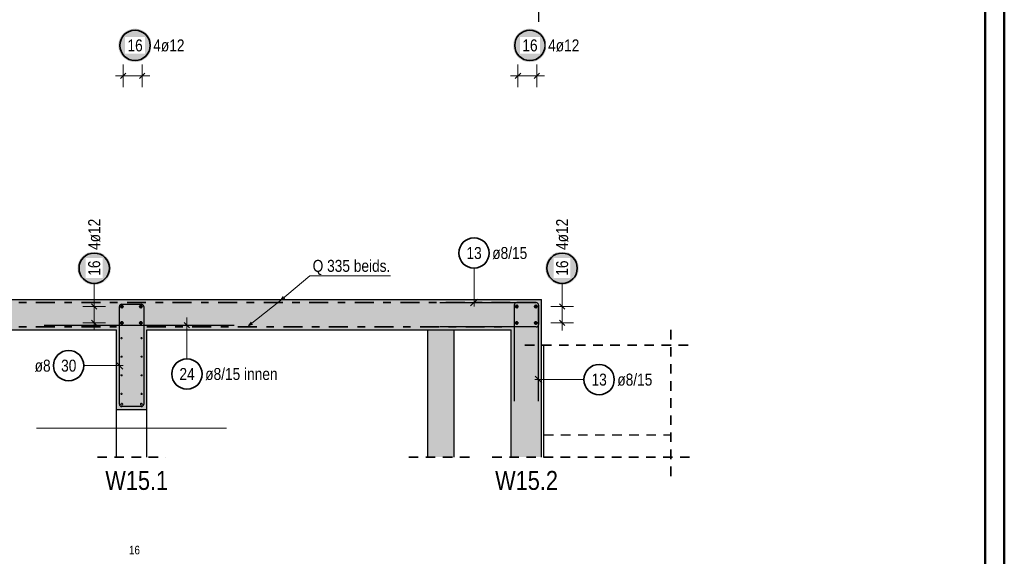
# Model space of a CAD drawing. Header units: millimetres. Extents: x -20 to 91, y -4 to 50.
# Tile 38 of 41: x 74.53 to 87.5, y 21.63 to 28.7. Entities that reach past the tile are written whole.
import ezdxf

# ---------------------------------------------------------------- set-up
doc = ezdxf.new("R2010")
doc.units = ezdxf.units.MM
for name, pattern in [('DASHDOT', [1, 0.5, -0.25, 0, -0.25]), ('DASHDOTX2', [2, 1, -0.5, 0, -0.5]), ('HIDDEN', [0.375, 0.25, -0.125])]:
    doc.linetypes.add(name, pattern=pattern)
for name, color, linetype, lineweight in [('Achsen', 7, 'Continuous', 20), ('Bewehrung', 7, 'Continuous', 20), ('nplo Bewehrung', 7, 'Continuous', 20), ('Schraffuren', 7, 'Continuous', 20)]:
    doc.layers.add(name, color=color, linetype=linetype, lineweight=lineweight)
doc.styles.add('Arial Narrow', font='ARIALN.TTF')

msp = doc.modelspace()

# ---------------------------------------------------------------- hatches: boundary and pattern name
at = {"lineweight": 25, "true_color": 0xffffff}
for points in [[(76.272453, 28.362456), (76.272319, 28.370134), (76.271917, 28.377803), (76.271248, 28.385453), (76.270312, 28.393074), (76.269111, 28.400659), (76.267645, 28.408197), (76.265918, 28.415679), (76.263931, 28.423096), (76.261685, 28.43044), (76.259185, 28.437701), (76.256433, 28.44487), (76.253433, 28.451938), (76.250188, 28.458898), (76.246701, 28.46574), (76.242979, 28.472456), (76.239024, 28.479039), (76.234841, 28.485479), (76.230437, 28.491769), (76.225815, 28.497902), (76.220983, 28.50387), (76.215945, 28.509665), (76.210708, 28.515281), (76.205278, 28.520711), (76.199662, 28.525948), (76.193866, 28.530986), (76.187899, 28.535819), (76.181766, 28.54044), (76.175475, 28.544845), (76.169035, 28.549027), (76.162453, 28.552982), (76.155737, 28.556705), (76.148895, 28.560191), (76.141935, 28.563436), (76.134866, 28.566437), (76.127697, 28.569189), (76.120437, 28.571689), (76.113093, 28.573934), (76.105676, 28.575921), (76.098194, 28.577649), (76.090656, 28.579114), (76.083071, 28.580315), (76.075449, 28.581251), (76.067799, 28.58192), (76.060131, 28.582322), (76.052453, 28.582456), (76.044775, 28.582322), (76.037107, 28.58192), (76.029457, 28.581251), (76.021835, 28.580315), (76.01425, 28.579114), (76.006712, 28.577649), (75.99923, 28.575921), (75.991813, 28.573934), (75.984469, 28.571689), (75.977209, 28.569189), (75.97004, 28.566437), (75.962971, 28.563436), (75.956011, 28.560191), (75.949169, 28.556705), (75.942453, 28.552982), (75.935871, 28.549027), (75.929431, 28.544845), (75.92314, 28.54044), (75.917007, 28.535819), (75.91104, 28.530986), (75.905244, 28.525948), (75.899628, 28.520711), (75.894198, 28.515281), (75.888961, 28.509665), (75.883923, 28.50387), (75.879091, 28.497902), (75.874469, 28.491769), (75.870065, 28.485479), (75.865882, 28.479039), (75.861927, 28.472456), (75.858205, 28.46574), (75.854718, 28.458898), (75.851473, 28.451938), (75.848473, 28.44487), (75.845721, 28.437701), (75.843221, 28.43044), (75.840975, 28.423096), (75.838988, 28.415679), (75.837261, 28.408197), (75.835795, 28.400659), (75.834594, 28.393074), (75.833658, 28.385453), (75.832989, 28.377803), (75.832587, 28.370134), (75.832453, 28.362456), (75.832587, 28.354778), (75.832989, 28.34711), (75.833658, 28.33946), (75.834594, 28.331838), (75.835795, 28.324254), (75.837261, 28.316716), (75.838988, 28.309233), (75.840975, 28.301816), (75.843221, 28.294473), (75.845721, 28.287212), (75.848473, 28.280043), (75.851473, 28.272974), (75.854718, 28.266015), (75.858205, 28.259173), (75.861927, 28.252456), (75.865882, 28.245874), (75.870065, 28.239434), (75.874469, 28.233144), (75.879091, 28.227011), (75.883923, 28.221043), (75.888961, 28.215248), (75.894198, 28.209631), (75.899628, 28.204202), (75.905244, 28.198964), (75.91104, 28.193926), (75.917007, 28.189094), (75.92314, 28.184473), (75.929431, 28.180068), (75.935871, 28.175886), (75.942453, 28.171931), (75.949169, 28.168208), (75.956011, 28.164722), (75.962971, 28.161476), (75.97004, 28.158476), (75.977209, 28.155724), (75.984469, 28.153224), (75.991813, 28.150979), (75.99923, 28.148991), (76.006712, 28.147264), (76.01425, 28.145799), (76.021835, 28.144597), (76.029457, 28.143661), (76.037107, 28.142992), (76.044775, 28.14259), (76.052453, 28.142456), (76.060131, 28.14259), (76.067799, 28.142992), (76.075449, 28.143661), (76.083071, 28.144597), (76.090656, 28.145799), (76.098194, 28.147264), (76.105676, 28.148991), (76.113093, 28.150979), (76.120437, 28.153224), (76.127697, 28.155724), (76.134866, 28.158476), (76.141935, 28.161476), (76.148895, 28.164722), (76.155737, 28.168208), (76.162453, 28.171931), (76.169035, 28.175886), (76.175475, 28.180068), (76.181766, 28.184473), (76.187899, 28.189094), (76.193866, 28.193926), (76.199662, 28.198964), (76.205278, 28.204202), (76.210708, 28.209631), (76.215945, 28.215248), (76.220983, 28.221043), (76.225815, 28.227011), (76.230437, 28.233144), (76.234841, 28.239434), (76.239024, 28.245874), (76.242979, 28.252456), (76.246701, 28.259173), (76.250188, 28.266015), (76.253433, 28.272974), (76.256433, 28.280043), (76.259185, 28.287212), (76.261685, 28.294473), (76.263931, 28.301816), (76.265918, 28.309233), (76.267645, 28.316716), (76.269111, 28.324254), (76.270312, 28.331838), (76.271248, 28.33946), (76.271917, 28.34711)], [(81.472453, 28.362483), (81.472319, 28.37016), (81.471917, 28.377829), (81.471248, 28.385479), (81.470312, 28.393101), (81.469111, 28.400685), (81.467645, 28.408223), (81.465918, 28.415705), (81.463931, 28.423123), (81.461685, 28.430466), (81.459185, 28.437727), (81.456433, 28.444896), (81.453433, 28.451965), (81.450188, 28.458924), (81.446701, 28.465766), (81.442979, 28.472483), (81.439024, 28.479065), (81.434841, 28.485505), (81.430437, 28.491795), (81.425815, 28.497928), (81.420983, 28.503896), (81.415945, 28.509691), (81.410708, 28.515307), (81.405278, 28.520737), (81.399662, 28.525974), (81.393866, 28.531012), (81.387899, 28.535845), (81.381766, 28.540466), (81.375475, 28.544871), (81.369035, 28.549053), (81.362453, 28.553008), (81.355737, 28.556731), (81.348895, 28.560217), (81.341935, 28.563463), (81.334866, 28.566463), (81.327697, 28.569215), (81.320437, 28.571715), (81.313093, 28.57396), (81.305676, 28.575948), (81.298194, 28.577675), (81.290656, 28.57914), (81.283071, 28.580342), (81.275449, 28.581277), (81.267799, 28.581947), (81.260131, 28.582349), (81.252453, 28.582483), (81.244775, 28.582349), (81.237107, 28.581947), (81.229457, 28.581277), (81.221835, 28.580342), (81.21425, 28.57914), (81.206712, 28.577675), (81.19923, 28.575948), (81.191813, 28.57396), (81.184469, 28.571715), (81.177209, 28.569215), (81.17004, 28.566463), (81.162971, 28.563463), (81.156011, 28.560217), (81.149169, 28.556731), (81.142453, 28.553008), (81.135871, 28.549053), (81.129431, 28.544871), (81.12314, 28.540466), (81.117007, 28.535845), (81.11104, 28.531012), (81.105244, 28.525974), (81.099628, 28.520737), (81.094198, 28.515307), (81.088961, 28.509691), (81.083923, 28.503896), (81.079091, 28.497928), (81.074469, 28.491795), (81.070065, 28.485505), (81.065882, 28.479065), (81.061927, 28.472483), (81.058205, 28.465766), (81.054718, 28.458924), (81.051473, 28.451965), (81.048473, 28.444896), (81.045721, 28.437727), (81.043221, 28.430466), (81.040975, 28.423123), (81.038988, 28.415705), (81.037261, 28.408223), (81.035795, 28.400685), (81.034594, 28.393101), (81.033658, 28.385479), (81.032989, 28.377829), (81.032587, 28.37016), (81.032453, 28.362483), (81.032587, 28.354805), (81.032989, 28.347136), (81.033658, 28.339486), (81.034594, 28.331865), (81.035795, 28.32428), (81.037261, 28.316742), (81.038988, 28.30926), (81.040975, 28.301842), (81.043221, 28.294499), (81.045721, 28.287238), (81.048473, 28.280069), (81.051473, 28.273001), (81.054718, 28.266041), (81.058205, 28.259199), (81.061927, 28.252483), (81.065882, 28.2459), (81.070065, 28.23946), (81.074469, 28.23317), (81.079091, 28.227037), (81.083923, 28.221069), (81.088961, 28.215274), (81.094198, 28.209658), (81.099628, 28.204228), (81.105244, 28.198991), (81.11104, 28.193953), (81.117007, 28.18912), (81.12314, 28.184499), (81.129431, 28.180094), (81.135871, 28.175912), (81.142453, 28.171957), (81.149169, 28.168234), (81.156011, 28.164748), (81.162971, 28.161503), (81.17004, 28.158502), (81.177209, 28.15575), (81.184469, 28.15325), (81.191813, 28.151005), (81.19923, 28.149018), (81.206712, 28.14729), (81.21425, 28.145825), (81.221835, 28.144624), (81.229457, 28.143688), (81.237107, 28.143019), (81.244775, 28.142617), (81.252453, 28.142483), (81.260131, 28.142617), (81.267799, 28.143019), (81.275449, 28.143688), (81.283071, 28.144624), (81.290656, 28.145825), (81.298194, 28.14729), (81.305676, 28.149018), (81.313093, 28.151005), (81.320437, 28.15325), (81.327697, 28.15575), (81.334866, 28.158502), (81.341935, 28.161503), (81.348895, 28.164748), (81.355737, 28.168234), (81.362453, 28.171957), (81.369035, 28.175912), (81.375475, 28.180094), (81.381766, 28.184499), (81.387899, 28.18912), (81.393866, 28.193953), (81.399662, 28.198991), (81.405278, 28.204228), (81.410708, 28.209658), (81.415945, 28.215274), (81.420983, 28.221069), (81.425815, 28.227037), (81.430437, 28.23317), (81.434841, 28.23946), (81.439024, 28.2459), (81.442979, 28.252483), (81.446701, 28.259199), (81.450188, 28.266041), (81.453433, 28.273001), (81.456433, 28.280069), (81.459185, 28.287238), (81.461685, 28.294499), (81.463931, 28.301842), (81.465918, 28.30926), (81.467645, 28.316742), (81.469111, 28.32428), (81.470312, 28.331865), (81.471248, 28.339486), (81.471917, 28.347136)]]:
    msp.add_hatch(color=7, dxfattribs=at).paths.add_polyline_path(points)
at = {"layer": 'Bewehrung', "lineweight": 25, "true_color": 0xffffff}
for points in [[(75.734874, 25.427028), (75.73474, 25.434706), (75.734338, 25.442374), (75.733668, 25.450024), (75.732733, 25.457646), (75.731531, 25.465231), (75.730066, 25.472769), (75.728339, 25.480251), (75.726351, 25.487668), (75.724106, 25.495012), (75.721606, 25.502272), (75.718854, 25.509441), (75.715854, 25.51651), (75.712608, 25.52347), (75.709122, 25.530312), (75.705399, 25.537028), (75.701444, 25.54361), (75.697262, 25.55005), (75.692857, 25.556341), (75.688236, 25.562474), (75.683403, 25.568441), (75.678365, 25.574237), (75.673128, 25.579853), (75.667698, 25.585283), (75.662082, 25.59052), (75.656287, 25.595558), (75.650319, 25.60039), (75.644186, 25.605012), (75.637896, 25.609416), (75.631456, 25.613599), (75.624874, 25.617554), (75.618157, 25.621276), (75.611315, 25.624763), (75.604356, 25.628008), (75.597287, 25.631008), (75.590118, 25.63376), (75.582857, 25.63626), (75.575514, 25.638506), (75.568096, 25.640493), (75.560614, 25.64222), (75.553076, 25.643686), (75.545492, 25.644887), (75.53787, 25.645823), (75.53022, 25.646492), (75.522551, 25.646894), (75.514874, 25.647028), (75.507196, 25.646894), (75.499527, 25.646492), (75.491877, 25.645823), (75.484255, 25.644887), (75.476671, 25.643686), (75.469133, 25.64222), (75.461651, 25.640493), (75.454233, 25.638506), (75.44689, 25.63626), (75.439629, 25.63376), (75.43246, 25.631008), (75.425391, 25.628008), (75.418432, 25.624763), (75.41159, 25.621276), (75.404874, 25.617554), (75.398291, 25.613599), (75.391851, 25.609416), (75.385561, 25.605012), (75.379428, 25.60039), (75.37346, 25.595558), (75.367665, 25.59052), (75.362049, 25.585283), (75.356619, 25.579853), (75.351382, 25.574237), (75.346344, 25.568441), (75.341511, 25.562474), (75.33689, 25.556341), (75.332485, 25.55005), (75.328303, 25.54361), (75.324348, 25.537028), (75.320625, 25.530312), (75.317139, 25.52347), (75.313894, 25.51651), (75.310893, 25.509441), (75.308141, 25.502272), (75.305641, 25.495012), (75.303396, 25.487668), (75.301408, 25.480251), (75.299681, 25.472769), (75.298216, 25.465231), (75.297015, 25.457646), (75.296079, 25.450024), (75.295409, 25.442374), (75.295008, 25.434706), (75.294874, 25.427028), (75.295008, 25.41935), (75.295409, 25.411682), (75.296079, 25.404032), (75.297015, 25.39641), (75.298216, 25.388825), (75.299681, 25.381287), (75.301408, 25.373805), (75.303396, 25.366388), (75.305641, 25.359044), (75.308141, 25.351784), (75.310893, 25.344615), (75.313894, 25.337546), (75.317139, 25.330586), (75.320625, 25.323744), (75.324348, 25.317028), (75.328303, 25.310446), (75.332485, 25.304006), (75.33689, 25.297715), (75.341511, 25.291582), (75.346344, 25.285615), (75.351382, 25.279819), (75.356619, 25.274203), (75.362049, 25.268773), (75.367665, 25.263536), (75.37346, 25.258498), (75.379428, 25.253666), (75.385561, 25.249044), (75.391851, 25.24464), (75.398291, 25.240457), (75.404874, 25.236502), (75.41159, 25.23278), (75.418432, 25.229293), (75.425391, 25.226048), (75.43246, 25.223048), (75.439629, 25.220296), (75.44689, 25.217796), (75.454233, 25.21555), (75.461651, 25.213563), (75.469133, 25.211836), (75.476671, 25.21037), (75.484255, 25.209169), (75.491877, 25.208233), (75.499527, 25.207564), (75.507196, 25.207162), (75.514874, 25.207028), (75.522551, 25.207162), (75.53022, 25.207564), (75.53787, 25.208233), (75.545492, 25.209169), (75.553076, 25.21037), (75.560614, 25.211836), (75.568096, 25.213563), (75.575514, 25.21555), (75.582857, 25.217796), (75.590118, 25.220296), (75.597287, 25.223048), (75.604356, 25.226048), (75.611315, 25.229293), (75.618157, 25.23278), (75.624874, 25.236502), (75.631456, 25.240457), (75.637896, 25.24464), (75.644186, 25.249044), (75.650319, 25.253666), (75.656287, 25.258498), (75.662082, 25.263536), (75.667698, 25.268773), (75.673128, 25.274203), (75.678365, 25.279819), (75.683403, 25.285615), (75.688236, 25.291582), (75.692857, 25.297715), (75.697262, 25.304006), (75.701444, 25.310446), (75.705399, 25.317028), (75.709122, 25.323744), (75.712608, 25.330586), (75.715854, 25.337546), (75.718854, 25.344615), (75.721606, 25.351784), (75.724106, 25.359044), (75.726351, 25.366388), (75.728339, 25.373805), (75.730066, 25.381287), (75.731531, 25.388825), (75.732733, 25.39641), (75.733668, 25.404032), (75.734338, 25.411682)], [(81.896666, 25.427028), (81.896532, 25.434706), (81.89613, 25.442374), (81.895461, 25.450024), (81.894525, 25.457646), (81.893323, 25.465231), (81.891858, 25.472769), (81.890131, 25.480251), (81.888143, 25.487668), (81.885898, 25.495012), (81.883398, 25.502272), (81.880646, 25.509441), (81.877646, 25.51651), (81.8744, 25.52347), (81.870914, 25.530312), (81.867191, 25.537028), (81.863236, 25.54361), (81.859054, 25.55005), (81.854649, 25.556341), (81.850028, 25.562474), (81.845196, 25.568441), (81.840158, 25.574237), (81.83492, 25.579853), (81.829491, 25.585283), (81.823874, 25.59052), (81.818079, 25.595558), (81.812111, 25.60039), (81.805978, 25.605012), (81.799688, 25.609416), (81.793248, 25.613599), (81.786666, 25.617554), (81.779949, 25.621276), (81.773107, 25.624763), (81.766148, 25.628008), (81.759079, 25.631008), (81.75191, 25.63376), (81.744649, 25.63626), (81.737306, 25.638506), (81.729889, 25.640493), (81.722406, 25.64222), (81.714868, 25.643686), (81.707284, 25.644887), (81.699662, 25.645823), (81.692012, 25.646492), (81.684344, 25.646894), (81.676666, 25.647028), (81.668988, 25.646894), (81.661319, 25.646492), (81.653669, 25.645823), (81.646048, 25.644887), (81.638463, 25.643686), (81.630925, 25.64222), (81.623443, 25.640493), (81.616026, 25.638506), (81.608682, 25.63626), (81.601421, 25.63376), (81.594252, 25.631008), (81.587184, 25.628008), (81.580224, 25.624763), (81.573382, 25.621276), (81.566666, 25.617554), (81.560084, 25.613599), (81.553643, 25.609416), (81.547353, 25.605012), (81.54122, 25.60039), (81.535252, 25.595558), (81.529457, 25.59052), (81.523841, 25.585283), (81.518411, 25.579853), (81.513174, 25.574237), (81.508136, 25.568441), (81.503303, 25.562474), (81.498682, 25.556341), (81.494277, 25.55005), (81.490095, 25.54361), (81.48614, 25.537028), (81.482417, 25.530312), (81.478931, 25.52347), (81.475686, 25.51651), (81.472685, 25.509441), (81.469933, 25.502272), (81.467433, 25.495012), (81.465188, 25.487668), (81.463201, 25.480251), (81.461473, 25.472769), (81.460008, 25.465231), (81.458807, 25.457646), (81.457871, 25.450024), (81.457202, 25.442374), (81.4568, 25.434706), (81.456666, 25.427028), (81.4568, 25.41935), (81.457202, 25.411682), (81.457871, 25.404032), (81.458807, 25.39641), (81.460008, 25.388825), (81.461473, 25.381287), (81.463201, 25.373805), (81.465188, 25.366388), (81.467433, 25.359044), (81.469933, 25.351784), (81.472685, 25.344615), (81.475686, 25.337546), (81.478931, 25.330586), (81.482417, 25.323744), (81.48614, 25.317028), (81.490095, 25.310446), (81.494277, 25.304006), (81.498682, 25.297715), (81.503303, 25.291582), (81.508136, 25.285615), (81.513174, 25.279819), (81.518411, 25.274203), (81.523841, 25.268773), (81.529457, 25.263536), (81.535252, 25.258498), (81.54122, 25.253666), (81.547353, 25.249044), (81.553643, 25.24464), (81.560084, 25.240457), (81.566666, 25.236502), (81.573382, 25.23278), (81.580224, 25.229293), (81.587184, 25.226048), (81.594252, 25.223048), (81.601421, 25.220296), (81.608682, 25.217796), (81.616026, 25.21555), (81.623443, 25.213563), (81.630925, 25.211836), (81.638463, 25.21037), (81.646048, 25.209169), (81.653669, 25.208233), (81.661319, 25.207564), (81.668988, 25.207162), (81.676666, 25.207028), (81.684344, 25.207162), (81.692012, 25.207564), (81.699662, 25.208233), (81.707284, 25.209169), (81.714868, 25.21037), (81.722406, 25.211836), (81.729889, 25.213563), (81.737306, 25.21555), (81.744649, 25.217796), (81.75191, 25.220296), (81.759079, 25.223048), (81.766148, 25.226048), (81.773107, 25.229293), (81.779949, 25.23278), (81.786666, 25.236502), (81.793248, 25.240457), (81.799688, 25.24464), (81.805978, 25.249044), (81.812111, 25.253666), (81.818079, 25.258498), (81.823874, 25.263536), (81.829491, 25.268773), (81.83492, 25.274203), (81.840158, 25.279819), (81.845196, 25.285615), (81.850028, 25.291582), (81.854649, 25.297715), (81.859054, 25.304006), (81.863236, 25.310446), (81.867191, 25.317028), (81.870914, 25.323744), (81.8744, 25.330586), (81.877646, 25.337546), (81.880646, 25.344615), (81.883398, 25.351784), (81.885898, 25.359044), (81.888143, 25.366388), (81.890131, 25.373805), (81.891858, 25.381287), (81.893323, 25.388825), (81.894525, 25.39641), (81.895461, 25.404032), (81.89613, 25.411682)]]:
    msp.add_hatch(color=7, dxfattribs=at).paths.add_polyline_path(points)
at = {"layer": 'Schraffuren', "lineweight": 13, "true_color": 0xd7ffd7}
for points in [[(70.07688, 25.013732), (81.406879, 25.013732), (81.006879, 24.613732), (70.07688, 24.613732)], [(81.406879, 22.938314), (81.006879, 22.938314), (81.006879, 24.613732), (81.406879, 25.013732)], [(76.206879, 24.613732), (76.206879, 23.563727), (75.806879, 23.563727), (75.806879, 24.613732)]]:
    msp.add_hatch(color=254, dxfattribs=at).paths.add_polyline_path(points)
at = {"layer": 'Schraffuren', "lineweight": 13, "true_color": 0xe6aeae}
msp.add_hatch(color=9, dxfattribs=at).paths.add_polyline_path([(80.256506, 22.938314), (79.906506, 22.938314), (79.906506, 24.613732), (80.256506, 24.613732)])

# ---------------------------------------------------------------- linework, layer by layer
at = {"color": 4, "linetype": 'Continuous', "lineweight": 50}
for p, q in [((87.5, 0), (87.5, 42.05)), ((87.25, 0.25), (87.25, 41.8))]:
    msp.add_line(p, q, dxfattribs=at)
at = {"color": 5, "linetype": 'Continuous', "lineweight": 18, "ltscale": 0.5}
for p, q in [((75.895731, 27.812455), (75.895729, 28.112455)), ((75.895731, 27.812455), (75.895729, 28.112455)), ((76.145731, 27.812457), (76.145729, 28.112457)), ((76.145731, 27.812457), (76.145729, 28.112457)), ((81.095731, 27.812482), (81.095729, 28.112482)), ((81.095731, 27.812482), (81.095729, 28.112482)), ((81.345731, 27.812483), (81.345729, 28.112483)), ((81.345731, 27.812483), (81.345729, 28.112483)), ((76.24573, 27.962457), (75.79573, 27.962455)), ((81.44573, 27.962484), (80.99573, 27.962481)), ((80.516477, 25.427427), (80.516479, 24.923729)), ((76.736653, 24.578169), (76.736653, 24.778169)), ((76.586653, 24.678169), (76.886653, 24.678169)), ((76.736653, 24.23361), (76.736653, 24.578169)), ((75.37849, 24.143533), (75.896879, 24.143533)), ((81.963592, 23.95945), (81.316879, 23.95945))]:
    msp.add_line(p, q, dxfattribs=at)
at = {"color": 3, "linetype": 'Continuous', "lineweight": 25, "ltscale": 0.5}
for p, q in [((75.860375, 27.9271), (75.931085, 27.997811)), ((75.860375, 27.9271), (75.931085, 27.997811)), ((76.110375, 27.927101), (76.181085, 27.997812)), ((76.110375, 27.927101), (76.181085, 27.997812)), ((81.060375, 27.927126), (81.131085, 27.997837)), ((81.060375, 27.927126), (81.131085, 27.997837)), ((81.310375, 27.927128), (81.381085, 27.997839)), ((81.310375, 27.927128), (81.381085, 27.997839)), ((75.846879, 23.635727), (75.846879, 24.921732)), ((75.878879, 24.953732), (76.134879, 24.953732)), ((75.946879, 24.953732), (76.134879, 24.953732)), ((76.166879, 24.921732), (76.166879, 23.635727)), ((76.166879, 24.921732), (76.166879, 24.733732)), ((80.066879, 24.973728), (81.334879, 24.973732)), ((80.472284, 24.929535), (80.560672, 25.017924)), ((81.046873, 24.941731), (81.046877, 23.673731)), ((81.334879, 24.973732), (81.078873, 24.973731)), ((81.366879, 23.673732), (81.366879, 24.941732)), ((81.366879, 24.941732), (81.366879, 24.685725)), ((74.85725, 24.678169), (77.35725, 24.678169)), ((76.701298, 24.713525), (76.772008, 24.642814)), ((81.334879, 24.653725), (80.066879, 24.653725)), ((75.891074, 24.099339), (75.802685, 24.187728)), ((81.322685, 24.003644), (81.411074, 23.915256)), ((76.134879, 23.603727), (75.878879, 23.603727))]:
    msp.add_line(p, q, dxfattribs=at)
at = {"color": 2, "linetype": 'DASHDOT', "lineweight": 35, "ltscale": 0.5}
for p, q in [((72.346993, 24.973732), (80.991026, 24.973732)), ((72.346892, 24.653732), (75.806879, 24.653732)), ((76.206879, 24.653732), (80.991026, 24.653732))]:
    msp.add_line(p, q, dxfattribs=at)
at = {"color": 2, "linetype": 'HIDDEN', "lineweight": 35, "ltscale": 0.5}
for p, q in [((83.106514, 22.688314), (83.106514, 24.664492)), ((81.186514, 24.414492), (83.356514, 24.414492)), ((75.556879, 22.938314), (76.456879, 22.938314)), ((79.656506, 22.938314), (80.506506, 22.938314)), ((80.756879, 22.938314), (83.356514, 22.938314))]:
    msp.add_line(p, q, dxfattribs=at)
at = {"color": 3, "linetype": 'HIDDEN', "lineweight": 25, "ltscale": 0.5}
msp.add_line((81.436514, 23.233727), (83.106514, 23.233727), dxfattribs=at)
at = {"color": 2, "linetype": 'Continuous', "lineweight": 35, "ltscale": 0.5}
for centre in [(76.052453, 28.362456), (81.252453, 28.362483), (80.516476, 25.627427), (75.17849, 24.143533), (76.736653, 24.03361), (82.163592, 23.95945)]:
    msp.add_circle(centre, 0.2, dxfattribs=at)
at = {"color": 9, "linetype": 'Continuous', "lineweight": 0}
for centre in [(75.786879, 25.013732), (80.986879, 25.013732), (75.786879, 24.613732), (80.986879, 24.613732)]:
    msp.add_circle(centre, 0.00222, dxfattribs=at)
at = {"color": 3, "linetype": 'Continuous', "lineweight": 25, "ltscale": 0.5}
for centre, start, end in [((75.878879, 24.921732), 90, 180), ((76.134879, 24.921732), 0, 90), ((76.134879, 24.921732), 0, 90), ((81.078873, 24.941731), 90.0001831, 180.0001831), ((81.334879, 24.941732), 0, 90.0001831), ((81.334879, 24.941732), 0, 90.0001831), ((81.334879, 24.685725), 270, 0), ((75.878879, 23.635727), 180, 270), ((76.134879, 23.635727), 270, 0)]:
    msp.add_arc(centre, 0.032, start, end, dxfattribs=at)
at = {"layer": 'Achsen', "color": 3, "linetype": 'DASHDOTX2', "lineweight": 25, "ltscale": 0.5}
msp.add_line((81.363731, 40.173469), (81.363731, 28.440161), dxfattribs=at)
at = {"layer": 'Achsen', "color": 3, "linetype": 'Continuous', "lineweight": 25}
for p, q in [((81.436514, 22.938314), (81.436514, 24.414492)), ((75.806879, 22.938314), (75.806879, 23.563727)), ((76.206879, 22.938314), (76.206879, 23.563727))]:
    msp.add_line(p, q, dxfattribs=at)
at = {"layer": 'Bewehrung', "color": 5, "linetype": 'Continuous', "lineweight": 18, "ltscale": 0.5}
for p, q in [((75.514874, 25.227028), (75.514874, 25.021732)), ((81.676666, 25.227028), (81.676666, 25.021732)), ((75.364874, 24.921732), (75.664874, 24.921732)), ((75.364874, 24.921732), (75.664874, 24.921732)), ((75.514874, 24.605732), (75.514874, 25.021732)), ((81.526666, 24.921732), (81.826666, 24.921732)), ((81.526666, 24.921732), (81.826666, 24.921732)), ((81.676666, 24.605732), (81.676666, 25.021732)), ((75.364874, 24.705732), (75.664874, 24.705732)), ((75.364874, 24.705732), (75.664874, 24.705732)), ((81.526666, 24.705732), (81.826666, 24.705732)), ((81.526666, 24.705732), (81.826666, 24.705732))]:
    msp.add_line(p, q, dxfattribs=at)
at = {"layer": 'Bewehrung', "color": 3, "linetype": 'Continuous', "lineweight": 25, "ltscale": 0.5}
for p, q in [((75.479518, 24.957087), (75.550229, 24.886377)), ((75.479518, 24.957087), (75.550229, 24.886377)), ((81.64131, 24.957087), (81.712021, 24.886377)), ((81.64131, 24.957087), (81.712021, 24.886377)), ((75.479518, 24.741087), (75.550229, 24.670377)), ((75.479518, 24.741087), (75.550229, 24.670377)), ((81.64131, 24.741087), (81.712021, 24.670377)), ((81.64131, 24.741087), (81.712021, 24.670377))]:
    msp.add_line(p, q, dxfattribs=at)
at = {"layer": 'Bewehrung', "color": 2, "linetype": 'Continuous', "lineweight": 35, "ltscale": 0.5}
for centre in [(75.514874, 25.427028), (81.676666, 25.427028)]:
    msp.add_circle(centre, 0.2, dxfattribs=at)
at = {"layer": 'Bewehrung', "color": 4, "linetype": 'Continuous', "lineweight": 50, "ltscale": 0.5}
for centre, radius in [((75.878879, 24.921732), 0.012), ((75.878879, 24.921732), 0.012), ((75.878879, 24.921732), 0.0108), ((75.878879, 24.921732), 0.0084), ((75.878879, 24.921732), 0.006), ((75.878879, 24.921732), 0.0036), ((75.878879, 24.921732), 0.0012), ((76.128879, 24.921732), 0.012), ((76.128879, 24.921732), 0.012), ((76.128879, 24.921732), 0.0108), ((76.128879, 24.921732), 0.0084), ((76.128879, 24.921732), 0.006), ((76.128879, 24.921732), 0.0036), ((76.128879, 24.921732), 0.0012), ((81.078879, 24.921732), 0.012), ((81.078879, 24.921732), 0.012), ((81.078879, 24.921732), 0.0108), ((81.078879, 24.921732), 0.0084), ((81.078879, 24.921732), 0.006), ((81.078879, 24.921732), 0.0036), ((81.078879, 24.921732), 0.0012), ((81.328879, 24.921732), 0.012), ((81.328879, 24.921732), 0.012), ((81.328879, 24.921732), 0.0108), ((81.328879, 24.921732), 0.0084), ((81.328879, 24.921732), 0.006), ((81.328879, 24.921732), 0.0036), ((81.328879, 24.921732), 0.0012), ((75.878879, 24.705732), 0.012), ((75.878879, 24.705732), 0.012), ((75.878879, 24.705732), 0.0108), ((75.878879, 24.705732), 0.0084), ((75.878879, 24.705732), 0.006), ((75.878879, 24.705732), 0.0036), ((75.878879, 24.705732), 0.0012), ((76.128879, 24.705732), 0.012), ((76.128879, 24.705732), 0.012), ((76.128879, 24.705732), 0.0108), ((76.128879, 24.705732), 0.0084), ((76.128879, 24.705732), 0.006), ((76.128879, 24.705732), 0.0036), ((76.128879, 24.705732), 0.0012), ((81.078879, 24.705732), 0.012), ((81.078879, 24.705732), 0.012), ((81.078879, 24.705732), 0.0108), ((81.078879, 24.705732), 0.0084), ((81.078879, 24.705732), 0.006), ((81.078879, 24.705732), 0.0036), ((81.078879, 24.705732), 0.0012), ((81.328879, 24.705732), 0.012), ((81.328879, 24.705732), 0.012), ((81.328879, 24.705732), 0.0108), ((81.328879, 24.705732), 0.0084), ((81.328879, 24.705732), 0.006), ((81.328879, 24.705732), 0.0036), ((81.328879, 24.705732), 0.0012)]:
    msp.add_circle(centre, radius, dxfattribs=at)
at = {"layer": 'nplo Bewehrung', "color": 9, "linetype": 'Continuous', "lineweight": 0, "ltscale": 0.5}
msp.add_line((74.756879, 23.320228), (77.256879, 23.320228), dxfattribs=at)
at = {"layer": 'nplo Bewehrung', "color": 9, "linetype": 'HIDDEN', "lineweight": 0, "ltscale": 0.5}
for centre, radius in [((75.874879, 24.505732), 0.008), ((75.874879, 24.505732), 0.008), ((76.138879, 24.505732), 0.008), ((76.138879, 24.505732), 0.008), ((75.874879, 24.261063), 0.008), ((75.874879, 24.261063), 0.008), ((76.138879, 24.261063), 0.008), ((76.138879, 24.261063), 0.008), ((75.874879, 24.016395), 0.008), ((75.874879, 24.016395), 0.008), ((76.138879, 24.016395), 0.008), ((76.138879, 24.016395), 0.008), ((75.874879, 23.771727), 0.008), ((75.874879, 23.771727), 0.008), ((76.138879, 23.771727), 0.008), ((76.138879, 23.771727), 0.008), ((75.87888, 23.635727), 0.012), ((75.87888, 23.635727), 0.012), ((76.134879, 23.635727), 0.012), ((76.134879, 23.635727), 0.012)]:
    msp.add_circle(centre, radius, dxfattribs=at)
at = {"layer": 'Schraffuren', "color": 5, "linetype": 'Continuous', "lineweight": 18}
for p, q in [((78.354891, 25.326982), (77.967318, 25.002942)), ((78.354891, 25.326982), (79.418471, 25.326982)), ((77.967318, 25.002942), (78.003037, 25.053762)), ((78.023661, 25.029093), (77.967318, 25.002942)), ((77.967318, 25.002942), (77.545154, 24.666774)), ((77.545154, 24.666774), (77.582076, 24.716726)), ((77.602105, 24.691573), (77.545154, 24.666774))]:
    msp.add_line(p, q, dxfattribs=at)
at = {"layer": 'Schraffuren', "color": 3, "linetype": 'Continuous', "lineweight": 25}
for p, q in [((70.07688, 25.013732), (81.406879, 25.013732)), ((81.406879, 22.938314), (81.406879, 25.013732)), ((70.07688, 24.613732), (75.806879, 24.613732)), ((75.806879, 23.563727), (75.806879, 24.613732)), ((76.206879, 24.613732), (81.006879, 24.613732)), ((76.206879, 23.563727), (76.206879, 24.613732)), ((79.906506, 22.938314), (79.906506, 24.613732)), ((80.256506, 22.938314), (80.256506, 24.613732)), ((81.006879, 22.938314), (81.006879, 24.613732)), ((75.806879, 23.563727), (76.206879, 23.563727))]:
    msp.add_line(p, q, dxfattribs=at)

# ---------------------------------------------------------------- texts
at = {"color": 2, "lineweight": 35, "style": 'Arial Narrow'}
for s, height, p in [('Q 335 beids.', 0.1575, (78.39163, 25.379396)), ('W15.1', 0.25, (75.661234, 22.506683)), ('W15.2', 0.25, (80.794681, 22.506683))]:
    msp.add_text(s, height=height, dxfattribs=at).set_placement(p)
at = {"color": 2, "lineweight": 35, "char_height": 0.1575, "attachment_point": 1, "line_spacing_factor": 0.9, "style": 'Arial Narrow'}
for s, insert in [('13', (80.417251, 25.706177)), ('ø8/15', (80.756476, 25.706177)), ('ø8', (74.73059, 24.222283)), ('30', (75.079265, 24.222283)), ('ø8/15 innen', (76.976653, 24.11236)), ('24', (76.637428, 24.11236)), ('13', (82.064367, 24.0382)), ('ø8/15', (82.403592, 24.0382))]:
    msp.add_mtext(s, dxfattribs=dict(at, insert=insert))
at = {"color": 3, "lineweight": 25, "insert": (75.973504, 21.770278), "char_height": 0.1125, "attachment_point": 1, "line_spacing_factor": 0.9, "style": 'Arial Narrow'}
msp.add_mtext('16', dxfattribs=at)

# ---------------------------------------------------------------- next in the draw order: texts
at = {"color": 2, "lineweight": 35, "char_height": 0.1575, "attachment_point": 1, "rotation": 0.0002902, "line_spacing_factor": 0.9, "style": 'Arial Narrow', "bg_fill": 3, "box_fill_scale": 1.2, "bg_fill_color": 256, "bg_fill_true_color": 13158600, "bg_fill_transparency": 0}
for s, insert in [('16', (75.953228, 28.441206)), ('4ø12', (76.292453, 28.441207)), ('16', (81.153228, 28.441232)), ('4ø12', (81.492453, 28.441234))]:
    msp.add_mtext(s, dxfattribs=dict(at, insert=insert))
at = {"layer": 'Bewehrung', "color": 2, "lineweight": 35, "char_height": 0.1575, "attachment_point": 1, "rotation": 90, "line_spacing_factor": 0.9, "style": 'Arial Narrow', "bg_fill": 3, "box_fill_scale": 1.2, "bg_fill_color": 256, "bg_fill_true_color": 13158600, "bg_fill_transparency": 0}
for s, insert in [('4ø12', (75.436124, 25.667028)), ('4ø12', (81.597916, 25.667028)), ('16', (75.436124, 25.327803)), ('16', (81.597916, 25.327803))]:
    msp.add_mtext(s, dxfattribs=dict(at, insert=insert))

doc.saveas('drawing.dxf')
